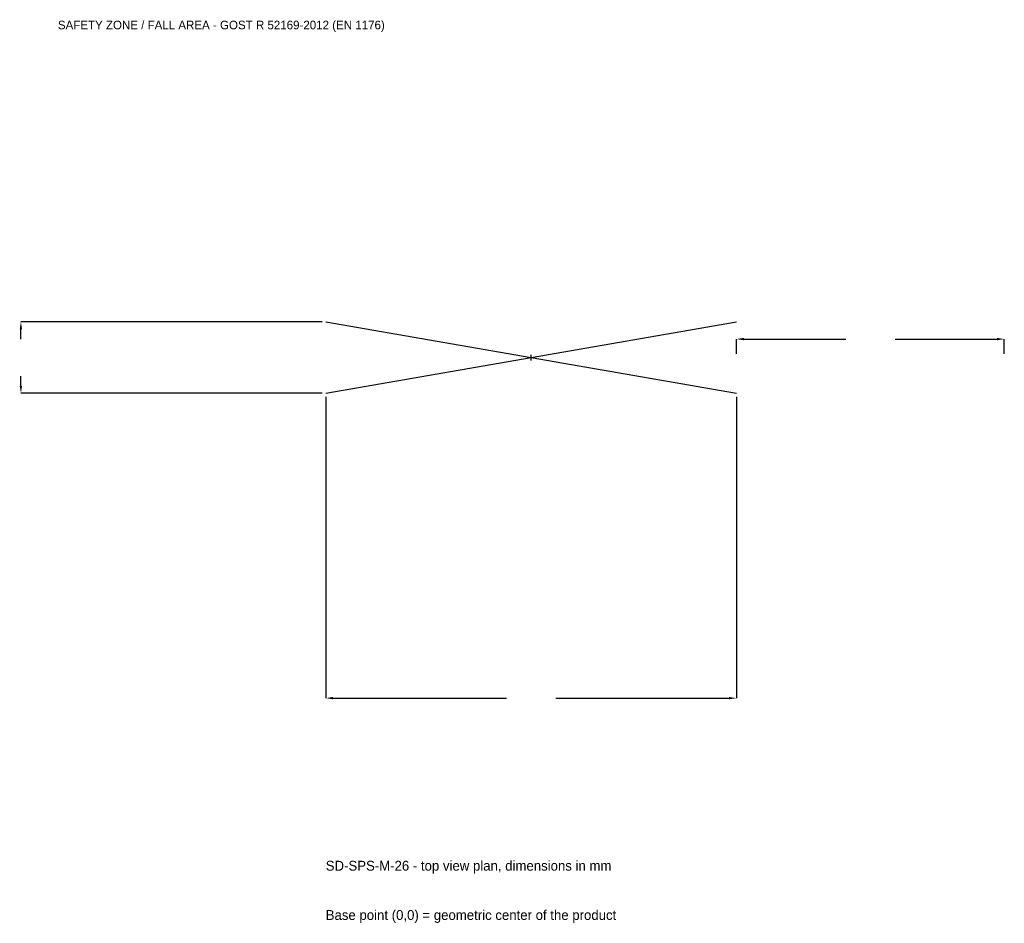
# Model space of a CAD drawing. Extents: x -2864 to 2650, y -3168 to 1892.
import ezdxf

# ---------------------------------------------------------------- set-up
doc = ezdxf.new("R2010")
doc.units = 0
for name, color, linetype in [('GP_MAF_zona_bezopasnosti', 1, 'Continuous'), ('ZSK_DANNYE', 3, 'Continuous'), ('ZSK_KONTUR', 7, 'Continuous'), ('ZSK_RAZMERY', 8, 'Continuous')]:
    doc.layers.add(name, color=color, linetype=linetype)
doc.dimstyles.new('ORION', dxfattribs={"dimtxt": 69, "dimasz": 41.4, "dimexe": 1.25, "dimexo": 20.7, "dimtad": 1, "dimcen": 2.5, "dimazin": 3, "dimtfac": 1, "dimtmove": 0, "dimatfit": 3})

# ---------------------------------------------------------------- blocks, each defined once
blk = doc.blocks.new('_CLOSEDFILLED')
at = {"color": 0, "linetype": 'BYBLOCK'}
blk.add_solid([(-1, 0.16), (0, 0), (-1, -0.16)], dxfattribs=at)
blk = doc.blocks.new('*D1')
for p, q in [((-1150, -220.7), (-1150, -1907)), ((1150, -220.7), (1150, -1907)), ((-1108.6, -1907), (-138, -1907)), ((138, -1907), (1108.6, -1907))]:
    blk.add_line(p, q)
at = {"layer": 'Defpoints'}
for p in [(-1150, -200), (1150, -200), (-1150, -1907)]:
    blk.add_point(p, dxfattribs=at)
at = {"layer": 'ZSK_RAZMERY', "xscale": 41.4, "yscale": 41.4, "rotation": 180}
blk.add_blockref('_CLOSEDFILLED', (-1150, -1907), dxfattribs=at)
at = {"layer": 'ZSK_RAZMERY', "xscale": 41.4, "yscale": 41.4}
blk.add_blockref('_CLOSEDFILLED', (1150, -1907), dxfattribs=at)
blk = doc.blocks.new('*D2')
for p, q in [((-1170.7, 200), (-2857, 200)), ((-2857, 103.5), (-2857, 158.6)), ((-2857, -158.6), (-2857, -103.5)), ((-1170.7, -200), (-2857, -200))]:
    blk.add_line(p, q)
at = {"layer": 'Defpoints'}
for p in [(-1150, 200), (-2857, -200), (-1150, -200)]:
    blk.add_point(p, dxfattribs=at)
at = {"layer": 'ZSK_RAZMERY', "xscale": 41.4, "yscale": 41.4}
for p, rotation in [((-2857, 200), 90), ((-2857, -200), 270)]:
    blk.add_blockref('_CLOSEDFILLED', p, dxfattribs=dict(at, rotation=rotation))
blk = doc.blocks.new('*D3')
for p, q in [((1150, 20.7), (1150, 103.5)), ((1191.4, 103.5), (1762, 103.5)), ((2038, 103.5), (2608.6, 103.5)), ((2650, 20.7), (2650, 103.5))]:
    blk.add_line(p, q)
at = {"layer": 'Defpoints'}
for p in [(1150, 103.5), (1150, 0), (2650, 0)]:
    blk.add_point(p, dxfattribs=at)
at = {"layer": 'ZSK_RAZMERY', "xscale": 41.4, "yscale": 41.4, "rotation": 180}
blk.add_blockref('_CLOSEDFILLED', (1150, 103.5), dxfattribs=at)
at = {"layer": 'ZSK_RAZMERY', "xscale": 41.4, "yscale": 41.4}
blk.add_blockref('_CLOSEDFILLED', (2650, 103.5), dxfattribs=at)
blk = doc.blocks.new('B1')
at = {"layer": 'ZSK_KONTUR'}
for p, q in [((-1150, -200), (1150, 200)), ((-1150, 200), (1150, -200))]:
    blk.add_line(p, q, dxfattribs=at)
at = {"layer": 'ZSK_RAZMERY'}
for p, q in [((-16, 0), (16, 0)), ((0, -16), (0, 16))]:
    blk.add_line(p, q, dxfattribs=at)
at = {"layer": 'GP_MAF_zona_bezopasnosti', "color": 1}
blk.add_text('SAFETY ZONE / FALL AREA - GOST R 52169-2012 (EN 1176)', height=48.3, dxfattribs=at).set_placement((-2650, 1838))
at = {"layer": 'ZSK_RAZMERY'}
dim = blk.add_linear_dim(base=(-2857, -200), p1=(-1150, -200), p2=(-1150, 200), angle=90, dimstyle='ORION', dxfattribs=at)
dim.commit()
dim.dimension.update_dxf_attribs({"geometry": '*D2', "text_midpoint": (-2857, 0)})
for base, p1, p2, picture, middle in [((1150, 103.5), (1150, 0), (2650, 0), '*D3', (1900, 103.5)), ((-1150, -1907), (-1150, -200), (1150, -200), '*D1', (0, -1907))]:
    dim = blk.add_linear_dim(base=base, p1=p1, p2=p2, dimstyle='ORION', dxfattribs=at)
    dim.commit()
    dim.dimension.update_dxf_attribs({"geometry": picture, "text_midpoint": middle})

msp = doc.modelspace()

# ---------------------------------------------------------------- block references
msp.add_blockref('B1', (0, 0))

# ---------------------------------------------------------------- texts
at = {"layer": 'ZSK_DANNYE', "color": 3}
msp.add_text('SD-SPS-M-26 - top view plan, dimensions in mm', height=55.2, dxfattribs=at).set_placement((-1150, -2873))
at = {"layer": 'ZSK_DANNYE', "color": 7}
msp.add_text('Base point (0,0) = geometric center of the product', height=55.2, dxfattribs=at).set_placement((-1150, -3149))

doc.saveas('drawing.dxf')
